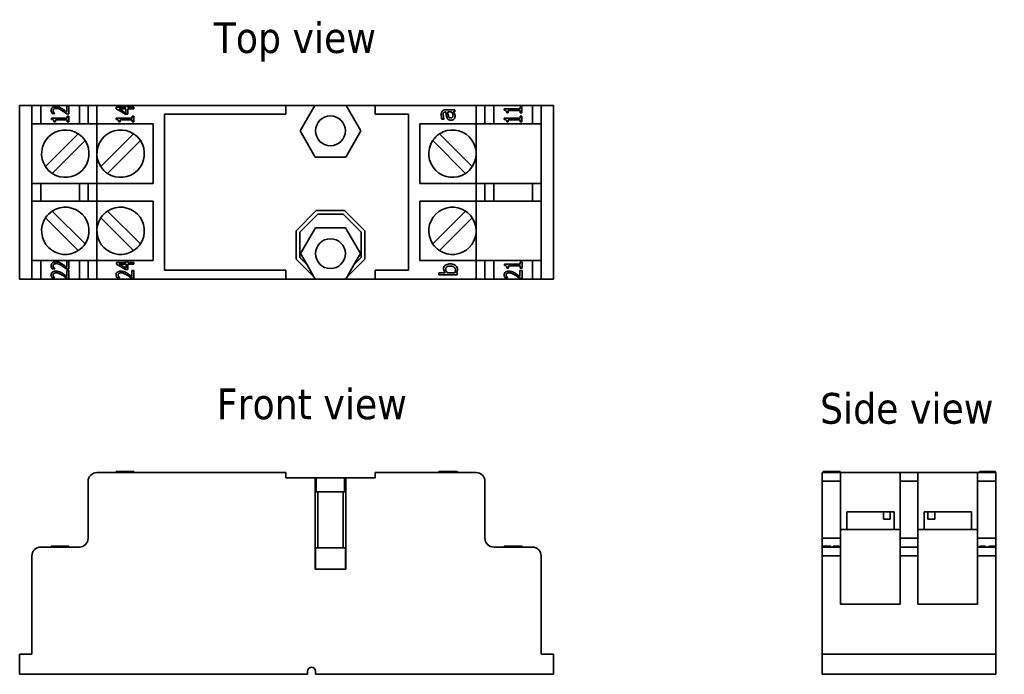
# Model space of a CAD drawing. Header units: millimetres. Extents: x 31 to 143, y 113 to 188.
import ezdxf

# ---------------------------------------------------------------- set-up
doc = ezdxf.new("R2010")
doc.units = ezdxf.units.MM
for name, color, linetype, lineweight in [('Symbol (ISO)', 7, 'Continuous', 25), ('Visible (ISO)', 7, 'Continuous', 35), ('Visible Narrow (ISO)', 7, 'Continuous', 35)]:
    doc.layers.add(name, color=color, linetype=linetype, lineweight=lineweight)
doc.styles.add('Label Text (ISO)', font='TAHOMA.TTF')

msp = doc.modelspace()

# ---------------------------------------------------------------- linework, layer by layer
at = {"layer": 'Visible (ISO)'}
for p, q in [((32.32, 177.79), (30.92, 177.79)), ((30.92, 157.99), (30.92, 177.79)), ((32.32, 177.79), (32.32, 175.69)), ((32.32, 177.79), (33.32, 177.79)), ((37.72, 177.79), (33.32, 177.79)), ((36.54, 177.7), (36.31, 177.7)), ((36.31, 177.7), (36.31, 177.02)), ((36.54, 176.84), (36.54, 177.7)), ((38.72, 177.79), (37.72, 177.79)), ((38.72, 177.79), (38.72, 175.69)), ((38.72, 177.79), (39.72, 177.79)), ((61.22, 177.79), (39.72, 177.79)), ((43.02, 177.57), (41.93, 177.57)), ((41.93, 177.57), (41.93, 177.4)), ((41.93, 177.4), (42.96, 176.78)), ((43.02, 176.92), (42.24, 177.39)), ((42.24, 177.39), (43.02, 177.39)), ((43.24, 177.74), (43.02, 177.74)), ((43.02, 177.74), (43.02, 177.57)), ((43.02, 177.39), (43.02, 176.92)), ((43.24, 177.57), (43.24, 177.74)), ((43.93, 177.57), (43.24, 177.57)), ((43.24, 176.78), (43.24, 177.39)), ((43.24, 177.39), (43.93, 177.39)), ((43.93, 177.39), (43.93, 177.57)), ((61.22, 176.79), (61.22, 177.79)), ((61.22, 177.79), (64.53, 177.79)), ((62.86, 174.89), (64.53, 177.79)), ((64.53, 177.79), (68.11, 177.79)), ((68.11, 177.79), (71.42, 177.79)), ((68.11, 177.79), (69.79, 174.89)), ((71.42, 177.79), (71.42, 176.79)), ((82.92, 177.79), (71.42, 177.79)), ((80.47, 177.29), (79.45, 177.29)), ((80.47, 177.04), (80.47, 177.29)), ((82.92, 177.79), (83.92, 177.79)), ((83.92, 175.69), (83.92, 177.79)), ((84.92, 177.79), (83.92, 177.79)), ((89.32, 177.79), (84.92, 177.79)), ((87.92, 177.38), (86.12, 177.38)), ((86.12, 177.38), (86.12, 177.24)), ((86.58, 177.2), (87.92, 177.2)), ((86.58, 176.95), (86.58, 177.2)), ((88.13, 177.63), (87.92, 177.63)), ((87.92, 177.63), (87.92, 177.38)), ((87.92, 177.2), (87.92, 176.95)), ((88.13, 176.95), (88.13, 177.63)), ((89.32, 177.79), (90.32, 177.79)), ((91.72, 177.79), (90.32, 177.79)), ((90.32, 175.69), (90.32, 177.79)), ((91.72, 157.99), (91.72, 177.79)), ((36.34, 176.33), (34.54, 176.33)), ((34.54, 176.33), (34.54, 176.19)), ((34.62, 176.87), (34.91, 176.87)), ((34.91, 176.87), (34.91, 176.88)), ((35, 175.9), (35, 176.15)), ((35, 176.15), (36.34, 176.15)), ((36.26, 176.84), (36.54, 176.84)), ((36.54, 176.58), (36.34, 176.58)), ((36.34, 176.58), (36.34, 176.33)), ((36.34, 176.15), (36.34, 175.9)), ((36.54, 175.9), (36.54, 176.58)), ((43.72, 176.33), (41.92, 176.33)), ((41.92, 176.33), (41.92, 176.19)), ((42.38, 175.9), (42.38, 176.15)), ((42.38, 176.15), (43.72, 176.15)), ((42.96, 176.78), (43.24, 176.78)), ((43.93, 176.58), (43.72, 176.58)), ((43.72, 176.58), (43.72, 176.33)), ((43.72, 176.15), (43.72, 175.9)), ((43.93, 175.9), (43.93, 176.58)), ((47.42, 158.99), (47.42, 176.79)), ((47.42, 176.79), (61.22, 176.79)), ((71.42, 176.79), (75.22, 176.79)), ((75.22, 176.79), (75.22, 158.99)), ((79, 176.21), (79.26, 176.21)), ((79.26, 176.21), (79.26, 176.23)), ((79.44, 177.04), (79.48, 177.04)), ((79.68, 177.04), (80.1, 177.04)), ((80.31, 177.04), (80.47, 177.04)), ((87.92, 176.33), (86.12, 176.33)), ((86.12, 176.33), (86.12, 176.19)), ((86.4, 176.95), (86.58, 176.95)), ((86.58, 175.9), (86.58, 176.15)), ((86.58, 176.15), (87.92, 176.15)), ((87.92, 176.95), (88.13, 176.95)), ((88.13, 176.58), (87.92, 176.58)), ((87.92, 176.58), (87.92, 176.33)), ((87.92, 176.15), (87.92, 175.9)), ((88.13, 175.9), (88.13, 176.58)), ((32.32, 168.89), (32.32, 175.69)), ((33.32, 175.69), (32.32, 175.69)), ((33.32, 175.69), (37.72, 175.69)), ((34.82, 175.9), (35, 175.9)), ((36.34, 175.9), (36.54, 175.9)), ((37.72, 175.69), (38.72, 175.69)), ((39.72, 175.69), (38.72, 175.69)), ((39.72, 175.69), (39.72, 172.29)), ((39.72, 175.69), (46.12, 175.69)), ((42.2, 175.9), (42.38, 175.9)), ((43.72, 175.9), (43.93, 175.9)), ((46.12, 175.69), (46.12, 168.89)), ((76.52, 168.89), (76.52, 175.69)), ((76.52, 175.69), (82.92, 175.69)), ((82.92, 172.29), (82.92, 175.69)), ((83.92, 175.69), (82.92, 175.69)), ((83.92, 175.69), (84.92, 175.69)), ((84.92, 175.69), (89.32, 175.69)), ((86.4, 175.9), (86.58, 175.9)), ((87.92, 175.9), (88.13, 175.9)), ((90.32, 175.69), (89.32, 175.69)), ((90.32, 175.69), (90.32, 168.89)), ((33.87, 170.81), (37.6, 174.55)), ((40.17, 170.81), (43.9, 174.55)), ((64.59, 171.89), (62.86, 174.89)), ((69.79, 174.89), (68.06, 171.89)), ((78.74, 174.55), (82.48, 170.81)), ((38.38, 173.77), (34.64, 170.03)), ((44.68, 173.77), (40.94, 170.03)), ((81.7, 170.03), (77.97, 173.77)), ((39.72, 172.29), (39.72, 168.89)), ((68.06, 171.89), (64.59, 171.89)), ((82.92, 168.89), (82.92, 172.29)), ((32.32, 168.89), (32.32, 166.89)), ((32.32, 168.89), (33.32, 168.89)), ((37.72, 168.89), (33.32, 168.89)), ((38.72, 168.89), (37.72, 168.89)), ((38.72, 168.89), (38.72, 166.89)), ((38.72, 168.89), (39.72, 168.89)), ((46.12, 168.89), (39.72, 168.89)), ((82.92, 168.89), (76.52, 168.89)), ((82.92, 168.89), (83.92, 168.89)), ((83.92, 166.89), (83.92, 168.89)), ((84.92, 168.89), (83.92, 168.89)), ((89.32, 168.89), (84.92, 168.89)), ((89.32, 168.89), (90.32, 168.89)), ((90.32, 166.89), (90.32, 168.89)), ((32.32, 160.09), (32.32, 166.89)), ((33.32, 166.89), (32.32, 166.89)), ((33.32, 166.89), (37.72, 166.89)), ((37.72, 166.89), (38.72, 166.89)), ((39.72, 166.89), (38.72, 166.89)), ((39.72, 166.89), (39.72, 163.49)), ((39.72, 166.89), (46.12, 166.89)), ((46.12, 166.89), (46.12, 160.09)), ((76.52, 160.09), (76.52, 166.89)), ((76.52, 166.89), (82.92, 166.89)), ((82.92, 163.49), (82.92, 166.89)), ((83.92, 166.89), (82.92, 166.89)), ((83.92, 166.89), (84.92, 166.89)), ((84.92, 166.89), (89.32, 166.89)), ((90.32, 166.89), (89.32, 166.89)), ((90.32, 166.89), (90.32, 160.09)), ((37.6, 161.23), (33.87, 164.97)), ((34.64, 165.75), (38.38, 162.01)), ((43.9, 161.23), (40.17, 164.97)), ((40.94, 165.75), (44.68, 162.01)), ((62.42, 163.5), (64.71, 165.79)), ((62.82, 163.34), (64.87, 165.39)), ((64.71, 165.79), (67.94, 165.79)), ((64.87, 165.39), (67.77, 165.39)), ((67.77, 165.39), (69.82, 163.34)), ((67.94, 165.79), (70.22, 163.5)), ((77.97, 162.01), (81.7, 165.75)), ((82.48, 164.97), (78.74, 161.23)), ((64.62, 163.84), (62.92, 160.89)), ((68.03, 163.84), (64.62, 163.84)), ((69.73, 160.89), (68.03, 163.84)), ((39.72, 163.49), (39.72, 160.09)), ((62.42, 160.27), (62.42, 163.5)), ((62.82, 160.44), (62.82, 163.34)), ((69.82, 163.34), (69.82, 160.44)), ((70.22, 163.5), (70.22, 160.27)), ((82.92, 160.09), (82.92, 163.49)), ((63.66, 159.6), (62.82, 160.44)), ((62.92, 160.89), (63.66, 159.6)), ((68.99, 159.6), (69.73, 160.89)), ((69.82, 160.44), (68.99, 159.6)), ((32.32, 160.09), (32.32, 157.99)), ((32.32, 160.09), (33.32, 160.09)), ((37.72, 160.09), (33.32, 160.09)), ((36.54, 160), (36.31, 160)), ((36.31, 160), (36.31, 159.32)), ((36.54, 159.14), (36.54, 160)), ((38.72, 160.09), (37.72, 160.09)), ((38.72, 160.09), (38.72, 157.99)), ((38.72, 160.09), (39.72, 160.09)), ((46.12, 160.09), (39.72, 160.09)), ((43.04, 159.87), (41.94, 159.87)), ((41.94, 159.87), (41.94, 159.7)), ((41.94, 159.7), (42.98, 159.08)), ((42.26, 159.69), (43.04, 159.69)), ((43.04, 159.22), (42.26, 159.69)), ((43.26, 160.04), (43.04, 160.04)), ((43.04, 160.04), (43.04, 159.87)), ((43.04, 159.69), (43.04, 159.22)), ((43.26, 159.87), (43.26, 160.04)), ((43.94, 159.87), (43.26, 159.87)), ((43.26, 159.08), (43.26, 159.69)), ((43.26, 159.69), (43.94, 159.69)), ((43.94, 159.69), (43.94, 159.87)), ((64.43, 158.26), (62.42, 160.27)), ((63.66, 159.6), (64.43, 158.26)), ((70.22, 160.27), (68.22, 158.26)), ((68.22, 158.26), (68.99, 159.6)), ((82.92, 160.09), (76.52, 160.09)), ((82.92, 160.09), (83.92, 160.09)), ((83.92, 157.99), (83.92, 160.09)), ((84.92, 160.09), (83.92, 160.09)), ((89.32, 160.09), (84.92, 160.09)), ((87.94, 159.68), (86.14, 159.68)), ((86.14, 159.68), (86.14, 159.54)), ((86.6, 159.25), (86.6, 159.5)), ((86.6, 159.5), (87.94, 159.5)), ((88.14, 159.93), (87.94, 159.93)), ((87.94, 159.93), (87.94, 159.68)), ((87.94, 159.5), (87.94, 159.25)), ((88.14, 159.25), (88.14, 159.93)), ((89.32, 160.09), (90.32, 160.09)), ((90.32, 157.99), (90.32, 160.09)), ((34.62, 159.17), (34.91, 159.17)), ((34.91, 159.17), (34.91, 159.18)), ((36.26, 159.14), (36.54, 159.14)), ((36.54, 158.95), (36.31, 158.95)), ((36.31, 158.95), (36.31, 158.27)), ((36.54, 158.09), (36.54, 158.95)), ((42.98, 159.08), (43.26, 159.08)), ((43.94, 158.95), (43.71, 158.95)), ((43.71, 158.95), (43.71, 158.27)), ((43.94, 158.09), (43.94, 158.95)), ((61.22, 158.99), (47.42, 158.99)), ((61.22, 157.99), (61.22, 158.99)), ((64.59, 157.99), (64.43, 158.26)), ((68.22, 158.26), (68.06, 157.99)), ((75.22, 158.99), (71.42, 158.99)), ((71.42, 158.99), (71.42, 157.99)), ((78.66, 158.71), (78.66, 158.46)), ((79.4, 158.71), (78.66, 158.71)), ((78.66, 158.46), (80.75, 158.46)), ((80.48, 158.71), (79.62, 158.71)), ((80.75, 158.7), (80.68, 158.71)), ((80.75, 158.46), (80.75, 158.7)), ((86.42, 159.25), (86.6, 159.25)), ((88.14, 158.95), (87.91, 158.95)), ((87.91, 158.95), (87.91, 158.27)), ((87.94, 159.25), (88.14, 159.25)), ((88.14, 158.09), (88.14, 158.95)), ((30.92, 157.99), (32.32, 157.99)), ((33.32, 157.99), (32.32, 157.99)), ((33.32, 157.99), (37.72, 157.99)), ((34.62, 158.12), (34.91, 158.12)), ((34.91, 158.12), (34.91, 158.13)), ((36.26, 158.09), (36.54, 158.09)), ((37.72, 157.99), (38.72, 157.99)), ((39.72, 157.99), (38.72, 157.99)), ((39.72, 157.99), (61.22, 157.99)), ((42.02, 158.12), (42.31, 158.12)), ((42.31, 158.12), (42.31, 158.13)), ((43.66, 158.09), (43.94, 158.09)), ((64.59, 157.99), (61.22, 157.99)), ((68.06, 157.99), (64.59, 157.99)), ((71.42, 157.99), (68.06, 157.99)), ((71.42, 157.99), (82.92, 157.99)), ((83.92, 157.99), (82.92, 157.99)), ((83.92, 157.99), (84.92, 157.99)), ((84.92, 157.99), (89.32, 157.99)), ((86.22, 158.12), (86.51, 158.12)), ((86.51, 158.12), (86.51, 158.13)), ((87.86, 158.09), (88.14, 158.09)), ((90.32, 157.99), (89.32, 157.99)), ((90.32, 157.99), (91.72, 157.99)), ((39.72, 135.94), (61.22, 135.94)), ((41.9, 135.94), (41.9, 136.04)), ((42.02, 136.04), (42.31, 136.04)), ((42.02, 135.94), (42.02, 136.04)), ((42.31, 135.94), (42.31, 136.04)), ((43.66, 135.94), (43.66, 136.04)), ((43.66, 136.04), (43.94, 136.04)), ((43.94, 135.94), (43.94, 136.04)), ((61.22, 135.34), (61.22, 135.94)), ((71.42, 135.94), (82.92, 135.94)), ((71.42, 135.94), (71.42, 135.34)), ((78.66, 135.94), (78.66, 136.04)), ((78.66, 136.04), (80.75, 136.04)), ((80.75, 135.94), (80.75, 136.04)), ((80.79, 135.94), (80.79, 136.04)), ((124.43, 135.94), (122.33, 135.94)), ((122.33, 134.94), (122.33, 135.94)), ((122.44, 135.94), (122.44, 136.04)), ((122.44, 136.04), (122.81, 136.04)), ((122.81, 135.94), (122.81, 136.04)), ((122.81, 136.04), (123.04, 136.04)), ((123.04, 135.94), (123.04, 136.04)), ((123.04, 136.04), (123.06, 136.04)), ((123.06, 135.94), (123.06, 136.04)), ((124.07, 136.04), (124.22, 136.04)), ((124.07, 135.94), (124.07, 136.04)), ((124.22, 135.94), (124.22, 136.04)), ((124.22, 136.04), (124.39, 136.04)), ((124.39, 135.94), (124.39, 136.04)), ((124.43, 135.94), (131.23, 135.94)), ((124.43, 135.94), (124.43, 134.94)), ((133.23, 135.94), (131.23, 135.94)), ((131.23, 134.94), (131.23, 135.94)), ((133.23, 135.94), (140.03, 135.94)), ((133.23, 135.94), (133.23, 134.94)), ((142.13, 135.94), (140.03, 135.94)), ((140.03, 134.94), (140.03, 135.94)), ((140.25, 136.04), (140.44, 136.04)), ((140.25, 135.94), (140.25, 136.04)), ((140.44, 135.94), (140.44, 136.04)), ((140.57, 135.94), (140.57, 136.04)), ((141.2, 135.94), (141.2, 136.04)), ((141.38, 136.04), (141.63, 136.04)), ((141.38, 135.94), (141.38, 136.04)), ((141.63, 136.04), (141.74, 136.04)), ((141.63, 135.94), (141.63, 136.04)), ((141.74, 136.04), (141.92, 136.04)), ((141.74, 135.94), (141.74, 136.04)), ((141.92, 136.04), (142.09, 136.04)), ((141.92, 135.94), (141.92, 136.04)), ((142.09, 135.94), (142.09, 136.04)), ((142.13, 135.94), (142.13, 134.94)), ((38.72, 128.44), (38.72, 134.94)), ((64.59, 135.34), (61.22, 135.34)), ((64.59, 124.94), (64.59, 135.34)), ((64.59, 135.34), (64.71, 135.34)), ((64.71, 135.34), (67.94, 135.34)), ((64.71, 135.34), (64.71, 133.74)), ((67.94, 135.34), (68.06, 135.34)), ((67.94, 135.34), (67.94, 133.74)), ((71.42, 135.34), (68.06, 135.34)), ((68.06, 135.34), (68.06, 124.94)), ((83.92, 134.94), (83.92, 128.44)), ((122.33, 134.94), (122.33, 128.44)), ((124.43, 128.44), (124.43, 134.94)), ((131.23, 134.94), (131.23, 128.44)), ((133.23, 128.44), (133.23, 134.94)), ((140.03, 134.94), (140.03, 128.44)), ((142.13, 128.44), (142.13, 134.94)), ((64.59, 133.74), (64.87, 133.74)), ((64.87, 133.74), (64.87, 127.34)), ((64.87, 133.74), (67.77, 133.74)), ((67.77, 133.74), (67.77, 127.34)), ((67.77, 133.74), (68.06, 133.74)), ((125.13, 131.44), (129.31, 131.44)), ((125.13, 129.44), (125.13, 131.44)), ((129.31, 131.44), (130.09, 131.44)), ((129.31, 130.64), (129.31, 131.44)), ((130.09, 131.44), (130.09, 130.64)), ((130.09, 131.44), (130.53, 131.44)), ((130.53, 129.44), (130.53, 131.44)), ((133.93, 131.44), (134.38, 131.44)), ((133.93, 129.44), (133.93, 131.44)), ((134.38, 131.44), (135.15, 131.44)), ((134.38, 130.64), (134.38, 131.44)), ((135.15, 131.44), (135.15, 130.64)), ((135.15, 131.44), (139.33, 131.44)), ((139.33, 129.44), (139.33, 131.44)), ((129.31, 130.64), (130.09, 130.64)), ((134.38, 130.64), (135.15, 130.64)), ((124.43, 129.44), (127.83, 129.44)), ((127.83, 129.44), (131.23, 129.44)), ((133.23, 129.44), (136.63, 129.44)), ((136.63, 129.44), (140.03, 129.44)), ((122.33, 128.44), (122.33, 127.44)), ((124.43, 127.44), (124.43, 128.44)), ((131.23, 128.44), (131.23, 127.44)), ((133.23, 127.44), (133.23, 128.44)), ((140.03, 128.44), (140.03, 127.44)), ((142.13, 127.44), (142.13, 128.44)), ((33.32, 127.44), (37.72, 127.44)), ((34.5, 127.44), (34.5, 127.54)), ((34.62, 127.54), (34.91, 127.54)), ((34.62, 127.44), (34.62, 127.54)), ((34.91, 127.44), (34.91, 127.54)), ((36.26, 127.54), (36.54, 127.54)), ((36.26, 127.44), (36.26, 127.54)), ((36.54, 127.44), (36.54, 127.54)), ((64.62, 127.34), (64.59, 127.34)), ((64.62, 127.34), (64.62, 124.94)), ((68.03, 127.34), (64.62, 127.34)), ((68.03, 127.34), (68.03, 124.94)), ((68.06, 127.34), (68.03, 127.34)), ((84.92, 127.44), (89.32, 127.44)), ((86.1, 127.44), (86.1, 127.54)), ((86.22, 127.54), (86.51, 127.54)), ((86.22, 127.44), (86.22, 127.54)), ((86.51, 127.44), (86.51, 127.54)), ((87.86, 127.54), (88.14, 127.54)), ((87.86, 127.44), (87.86, 127.54)), ((88.14, 127.44), (88.14, 127.54)), ((122.33, 126.44), (122.33, 127.44)), ((124.43, 127.44), (122.33, 127.44)), ((122.44, 127.54), (123.3, 127.54)), ((122.44, 127.44), (122.44, 127.54)), ((123.3, 127.44), (123.3, 127.54)), ((123.6, 127.44), (123.6, 127.54)), ((123.6, 127.54), (124.28, 127.54)), ((124.28, 127.44), (124.28, 127.54)), ((124.43, 127.44), (124.43, 126.44)), ((133.23, 127.44), (131.23, 127.44)), ((131.23, 126.44), (131.23, 127.44)), ((133.23, 127.44), (133.23, 126.44)), ((142.13, 127.44), (140.03, 127.44)), ((140.03, 126.44), (140.03, 127.44)), ((140.25, 127.54), (140.93, 127.54)), ((140.25, 127.44), (140.25, 127.54)), ((140.93, 127.44), (140.93, 127.54)), ((141.3, 127.54), (141.98, 127.54)), ((141.3, 127.44), (141.3, 127.54)), ((141.98, 127.44), (141.98, 127.54)), ((142.13, 127.44), (142.13, 126.44)), ((32.32, 115.24), (32.32, 126.44)), ((90.32, 126.44), (90.32, 115.24)), ((122.33, 126.44), (122.33, 115.24)), ((124.43, 120.94), (124.43, 126.44)), ((131.23, 126.44), (131.23, 120.94)), ((133.23, 120.94), (133.23, 126.44)), ((140.03, 126.44), (140.03, 120.94)), ((142.13, 115.24), (142.13, 126.44)), ((68.06, 124.94), (64.59, 124.94)), ((131.23, 120.94), (124.43, 120.94)), ((140.03, 120.94), (133.23, 120.94)), ((30.92, 115.24), (32.32, 115.24)), ((30.92, 112.94), (30.92, 115.24)), ((90.32, 115.24), (91.72, 115.24)), ((91.72, 115.24), (91.72, 112.94)), ((122.33, 115.24), (122.33, 112.94)), ((122.33, 115.24), (142.13, 115.24)), ((142.13, 112.94), (142.13, 115.24)), ((63.72, 112.94), (63.72, 113.29)), ((64.62, 113.29), (64.62, 112.94)), ((63.72, 112.94), (30.92, 112.94)), ((91.72, 112.94), (64.62, 112.94)), ((122.33, 112.94), (142.13, 112.94))]:
    msp.add_line(p, q, dxfattribs=at)
for centre in [(66.32, 174.89), (66.32, 160.89)]:
    msp.add_circle(centre, 1.7, dxfattribs=at)
for centre, radius, start, end in [((36.12, 172.29), 2.7, 56.7536, 213.2464), ((42.42, 172.29), 2.7, 56.7536, 213.2464), ((80.22, 172.29), 2.7, 326.7536, 123.2464), ((36.12, 172.29), 2.7, 33.2464, 56.7536), ((42.42, 172.29), 2.7, 33.2464, 56.7536), ((80.22, 172.29), 2.7, 123.2464, 146.7536), ((36.12, 172.29), 2.7, 236.7536, 33.2464), ((42.42, 172.29), 2.7, 236.7536, 33.2464), ((80.22, 172.29), 2.7, 146.7536, 303.2464), ((36.12, 172.29), 2.7, 213.2464, 236.7536), ((42.42, 172.29), 2.7, 213.2464, 236.7536), ((80.22, 172.29), 2.7, 303.2464, 326.7536), ((36.12, 163.49), 2.7, 326.7536, 123.2464), ((42.42, 163.49), 2.7, 326.7536, 123.2464), ((80.22, 163.49), 2.7, 56.7536, 213.2464), ((36.12, 163.49), 2.7, 146.7536, 303.2464), ((36.12, 163.49), 2.7, 123.2464, 146.7536), ((42.42, 163.49), 2.7, 146.7536, 303.2464), ((42.42, 163.49), 2.7, 123.2464, 146.7536), ((80.22, 163.49), 2.7, 236.7536, 33.2464), ((80.22, 163.49), 2.7, 33.2464, 56.7536), ((36.12, 163.49), 2.7, 303.2464, 326.7536), ((42.42, 163.49), 2.7, 303.2464, 326.7536), ((80.22, 163.49), 2.7, 213.2464, 236.7536), ((39.72, 134.94), 1, 90, 180), ((82.92, 134.94), 1, 0, 90), ((37.72, 128.44), 1, 270, 0), ((84.92, 128.44), 1, 180, 270), ((33.32, 126.44), 1, 90, 180), ((89.32, 126.44), 1, 0, 90), ((64.17, 113.29), 0.45, 0, 180)]:
    msp.add_arc(centre, radius, start, end, dxfattribs=at)
for points, knots in [([(35.05, 177.64), (34.99, 177.64), (34.93, 177.64), (34.83, 177.62), (34.78, 177.6), (34.68, 177.56), (34.64, 177.53), (34.57, 177.46), (34.55, 177.42), (34.51, 177.33), (34.5, 177.28), (34.5, 177.23)], [-0.07221636, -0.07221636, -0.07221636, -0.07221636, -0.05706806, -0.05706806, -0.04380892, -0.04380892, -0.02951745, -0.02951745, -0.01588191, -0.01588191, 0, 0, 0, 0]), ([(34.5, 177.23), (34.5, 177.16), (34.52, 177.09), (34.55, 177), (34.58, 176.93), (34.62, 176.87)], [-0.06552969, -0.06552969, -0.06552969, -0.06552969, -0.0207329, -0.0207329, 0, 0, 0, 0]), ([(34.73, 177.21), (34.73, 177.23), (34.74, 177.25), (34.74, 177.28), (34.75, 177.3), (34.77, 177.34), (34.79, 177.37), (34.82, 177.39)], [-0.01978694, -0.01978694, -0.01978694, -0.01978694, -0.01437696, -0.01437696, -0.00919111, -0.00919111, 0, 0, 0, 0]), ([(34.8, 177.02), (34.78, 177.05), (34.76, 177.08), (34.75, 177.13), (34.73, 177.17), (34.73, 177.21)], [-0.04230533, -0.04230533, -0.04230533, -0.04230533, -0.01383604, -0.01383604, 0, 0, 0, 0]), ([(34.82, 177.39), (34.85, 177.41), (34.88, 177.42), (34.94, 177.44), (34.99, 177.45), (35.07, 177.45)], [-0.0621102, -0.0621102, -0.0621102, -0.0621102, -0.02350623, -0.02350623, 0, 0, 0, 0]), ([(35.45, 177.57), (35.39, 177.6), (35.33, 177.61), (35.24, 177.63), (35.16, 177.64), (35.05, 177.64)], [-0.09466248, -0.09466248, -0.09466248, -0.09466248, -0.03328055, -0.03328055, 0, 0, 0, 0]), ([(35.07, 177.45), (35.17, 177.45), (35.28, 177.43), (35.5, 177.35), (35.66, 177.26), (35.78, 177.18)], [-0.0801823, -0.0801823, -0.0801823, -0.0801823, -0.04422181, -0.04422181, 0, 0, 0, 0]), ([(35.79, 177.39), (35.74, 177.42), (35.68, 177.46), (35.6, 177.5), (35.54, 177.54), (35.45, 177.57)], [-0.08690571, -0.08690571, -0.08690571, -0.08690571, -0.02714315, -0.02714315, 0, 0, 0, 0]), ([(36.31, 177.02), (36.24, 177.07), (36.15, 177.14), (36, 177.25), (35.93, 177.3), (35.79, 177.39)], [-0.09208976, -0.09208976, -0.09208976, -0.09208976, -0.04811319, -0.04811319, 0, 0, 0, 0]), ([(79.45, 177.29), (79.39, 177.29), (79.34, 177.28), (79.24, 177.26), (79.19, 177.25), (79.11, 177.2), (79.08, 177.16), (79.05, 177.12)], [-0.04496834, -0.04496834, -0.04496834, -0.04496834, -0.02875691, -0.02875691, -0.01489583, -0.01489583, 0, 0, 0, 0]), ([(86.12, 177.24), (86.15, 177.24), (86.19, 177.23), (86.24, 177.22), (86.27, 177.21), (86.32, 177.18), (86.34, 177.17), (86.36, 177.14), (86.37, 177.11), (86.39, 177.05), (86.4, 177), (86.4, 176.95)], [-0.03243156, -0.03243156, -0.03243156, -0.03243156, -0.02856008, -0.02856008, -0.02546337, -0.02546337, -0.02166068, -0.02166068, -0.01375727, -0.01375727, 0, 0, 0, 0]), ([(34.54, 176.19), (34.57, 176.19), (34.6, 176.18), (34.66, 176.17), (34.69, 176.16), (34.74, 176.13), (34.75, 176.12), (34.78, 176.09), (34.79, 176.06), (34.81, 176), (34.82, 175.95), (34.82, 175.9)], [-0.03243156, -0.03243156, -0.03243156, -0.03243156, -0.02856008, -0.02856008, -0.02546337, -0.02546337, -0.02166068, -0.02166068, -0.01375727, -0.01375727, 0, 0, 0, 0]), ([(34.91, 176.88), (34.89, 176.9), (34.87, 176.92), (34.84, 176.95), (34.82, 176.98), (34.8, 177.02)], [-0.04091339, -0.04091339, -0.04091339, -0.04091339, -0.01379415, -0.01379415, 0, 0, 0, 0]), ([(35.78, 177.18), (35.86, 177.13), (35.94, 177.07), (36.07, 176.98), (36.15, 176.92), (36.26, 176.84)], [-0.1163963, -0.1163963, -0.1163963, -0.1163963, -0.0422777, -0.0422777, 0, 0, 0, 0]), ([(41.92, 176.19), (41.95, 176.19), (41.99, 176.18), (42.04, 176.17), (42.07, 176.16), (42.12, 176.13), (42.14, 176.12), (42.16, 176.09), (42.17, 176.06), (42.19, 176), (42.2, 175.95), (42.2, 175.9)], [-0.03243156, -0.03243156, -0.03243156, -0.03243156, -0.02856008, -0.02856008, -0.02546337, -0.02546337, -0.02166068, -0.02166068, -0.01375727, -0.01375727, 0, 0, 0, 0]), ([(79.05, 177.12), (79.03, 177.1), (79.01, 177.07), (78.98, 177), (78.97, 176.97), (78.95, 176.89), (78.93, 176.81), (78.93, 176.67)], [-0.1110594, -0.1110594, -0.1110594, -0.1110594, -0.0769422, -0.0769422, -0.042263, -0.042263, 0, 0, 0, 0]), ([(78.93, 176.67), (78.93, 176.59), (78.94, 176.5), (78.96, 176.39), (78.98, 176.29), (79, 176.21)], [-0.09751552, -0.09751552, -0.09751552, -0.09751552, -0.02230022, -0.02230022, 0, 0, 0, 0]), ([(79.16, 176.67), (79.16, 176.73), (79.16, 176.8), (79.18, 176.88), (79.19, 176.91), (79.21, 176.93)], [-0.02487562, -0.02487562, -0.02487562, -0.02487562, -0.00950028, -0.00950028, 0, 0, 0, 0]), ([(79.26, 176.23), (79.23, 176.31), (79.2, 176.38), (79.17, 176.52), (79.16, 176.6), (79.16, 176.67)], [-0.05200458, -0.05200458, -0.05200458, -0.05200458, -0.02165694, -0.02165694, 0, 0, 0, 0]), ([(79.21, 176.93), (79.22, 176.95), (79.23, 176.97), (79.26, 176.99), (79.28, 177.01), (79.35, 177.03), (79.39, 177.04), (79.44, 177.04)], [-0.03457598, -0.03457598, -0.03457598, -0.03457598, -0.02265282, -0.02265282, -0.01345063, -0.01345063, 0, 0, 0, 0]), ([(79.48, 177.04), (79.49, 176.91), (79.5, 176.79), (79.52, 176.62), (79.54, 176.49), (79.6, 176.37)], [-0.1473468, -0.1473468, -0.1473468, -0.1473468, -0.0410557, -0.0410557, 0, 0, 0, 0]), ([(79.6, 176.37), (79.62, 176.31), (79.66, 176.26), (79.72, 176.19), (79.76, 176.16), (79.9, 176.1), (79.97, 176.09), (80.04, 176.09)], [-0.0806114, -0.0806114, -0.0806114, -0.0806114, -0.04219621, -0.04219621, -0.02121183, -0.02121183, 0, 0, 0, 0]), ([(79.75, 176.59), (79.72, 176.67), (79.71, 176.75), (79.7, 176.88), (79.69, 176.96), (79.68, 177.04)], [-0.04021323, -0.04021323, -0.04021323, -0.04021323, -0.02173141, -0.02173141, 0, 0, 0, 0]), ([(80.02, 176.35), (80, 176.35), (79.97, 176.36), (79.93, 176.37), (79.91, 176.37), (79.87, 176.39), (79.85, 176.41), (79.79, 176.48), (79.76, 176.53), (79.75, 176.59)], [-0.05839246, -0.05839246, -0.05839246, -0.05839246, -0.0431856, -0.0431856, -0.02949083, -0.02949083, -0.01639509, -0.01639509, 0, 0, 0, 0]), ([(80.28, 176.64), (80.28, 176.61), (80.28, 176.58), (80.27, 176.53), (80.26, 176.5), (80.23, 176.45), (80.22, 176.43), (80.18, 176.4), (80.16, 176.38), (80.1, 176.36), (80.06, 176.35), (80.02, 176.35)], [-0.03538782, -0.03538782, -0.03538782, -0.03538782, -0.0302901, -0.0302901, -0.02587823, -0.02587823, -0.02006293, -0.02006293, -0.01178715, -0.01178715, 0, 0, 0, 0]), ([(80.04, 176.09), (80.07, 176.09), (80.11, 176.1), (80.18, 176.11), (80.21, 176.12), (80.3, 176.16), (80.34, 176.19), (80.38, 176.23)], [-0.03770592, -0.03770592, -0.03770592, -0.03770592, -0.02698703, -0.02698703, -0.0163199, -0.0163199, 0, 0, 0, 0]), ([(80.1, 177.04), (80.17, 176.96), (80.22, 176.88), (80.27, 176.76), (80.28, 176.7), (80.28, 176.64)], [-0.03913312, -0.03913312, -0.03913312, -0.03913312, -0.01869328, -0.01869328, 0, 0, 0, 0]), ([(80.44, 176.85), (80.42, 176.89), (80.4, 176.92), (80.35, 176.98), (80.33, 177.01), (80.31, 177.04)], [-0.02228165, -0.02228165, -0.02228165, -0.02228165, -0.01040564, -0.01040564, 0, 0, 0, 0]), ([(80.38, 176.23), (80.42, 176.27), (80.46, 176.32), (80.49, 176.41), (80.51, 176.47), (80.51, 176.55)], [-0.0574024, -0.0574024, -0.0574024, -0.0574024, -0.02351873, -0.02351873, 0, 0, 0, 0]), ([(80.51, 176.55), (80.51, 176.61), (80.51, 176.68), (80.49, 176.74), (80.47, 176.79), (80.44, 176.85)], [-0.0736834, -0.0736834, -0.0736834, -0.0736834, -0.02186047, -0.02186047, 0, 0, 0, 0]), ([(86.12, 176.19), (86.15, 176.19), (86.19, 176.18), (86.24, 176.17), (86.27, 176.16), (86.32, 176.13), (86.34, 176.12), (86.36, 176.09), (86.37, 176.06), (86.39, 176), (86.4, 175.95), (86.4, 175.9)], [-0.03243156, -0.03243156, -0.03243156, -0.03243156, -0.02856008, -0.02856008, -0.02546337, -0.02546337, -0.02166068, -0.02166068, -0.01375727, -0.01375727, 0, 0, 0, 0]), ([(35.05, 159.94), (34.99, 159.94), (34.93, 159.94), (34.83, 159.92), (34.78, 159.9), (34.68, 159.86), (34.64, 159.83), (34.57, 159.76), (34.55, 159.72), (34.51, 159.63), (34.5, 159.58), (34.5, 159.53)], [-0.07221636, -0.07221636, -0.07221636, -0.07221636, -0.05706806, -0.05706806, -0.04380892, -0.04380892, -0.02951745, -0.02951745, -0.01588191, -0.01588191, 0, 0, 0, 0]), ([(34.5, 159.53), (34.5, 159.46), (34.52, 159.39), (34.55, 159.3), (34.58, 159.23), (34.62, 159.17)], [-0.06552969, -0.06552969, -0.06552969, -0.06552969, -0.0207329, -0.0207329, 0, 0, 0, 0]), ([(34.73, 159.51), (34.73, 159.53), (34.74, 159.55), (34.74, 159.58), (34.75, 159.6), (34.77, 159.64), (34.79, 159.67), (34.82, 159.69)], [-0.01978694, -0.01978694, -0.01978694, -0.01978694, -0.01437696, -0.01437696, -0.00919111, -0.00919111, 0, 0, 0, 0]), ([(34.8, 159.32), (34.78, 159.35), (34.76, 159.38), (34.75, 159.43), (34.73, 159.47), (34.73, 159.51)], [-0.04230533, -0.04230533, -0.04230533, -0.04230533, -0.01383604, -0.01383604, 0, 0, 0, 0]), ([(34.91, 159.18), (34.89, 159.2), (34.87, 159.22), (34.84, 159.25), (34.82, 159.28), (34.8, 159.32)], [-0.04091339, -0.04091339, -0.04091339, -0.04091339, -0.01379415, -0.01379415, 0, 0, 0, 0]), ([(34.82, 159.69), (34.85, 159.71), (34.88, 159.72), (34.94, 159.74), (34.99, 159.75), (35.07, 159.75)], [-0.0621102, -0.0621102, -0.0621102, -0.0621102, -0.02350623, -0.02350623, 0, 0, 0, 0]), ([(35.45, 159.87), (35.39, 159.9), (35.33, 159.91), (35.24, 159.93), (35.16, 159.94), (35.05, 159.94)], [-0.09466248, -0.09466248, -0.09466248, -0.09466248, -0.03328055, -0.03328055, 0, 0, 0, 0]), ([(35.07, 159.75), (35.17, 159.75), (35.28, 159.73), (35.5, 159.65), (35.66, 159.56), (35.78, 159.48)], [-0.0801823, -0.0801823, -0.0801823, -0.0801823, -0.04422181, -0.04422181, 0, 0, 0, 0]), ([(35.79, 159.69), (35.74, 159.72), (35.68, 159.76), (35.6, 159.8), (35.54, 159.84), (35.45, 159.87)], [-0.08690571, -0.08690571, -0.08690571, -0.08690571, -0.02714315, -0.02714315, 0, 0, 0, 0]), ([(35.78, 159.48), (35.86, 159.43), (35.94, 159.37), (36.07, 159.28), (36.15, 159.22), (36.26, 159.14)], [-0.1163963, -0.1163963, -0.1163963, -0.1163963, -0.0422777, -0.0422777, 0, 0, 0, 0]), ([(36.31, 159.32), (36.24, 159.37), (36.15, 159.44), (36, 159.55), (35.93, 159.6), (35.79, 159.69)], [-0.09208976, -0.09208976, -0.09208976, -0.09208976, -0.04811319, -0.04811319, 0, 0, 0, 0]), ([(79.97, 159.72), (79.89, 159.72), (79.8, 159.71), (79.64, 159.68), (79.57, 159.66), (79.43, 159.59), (79.37, 159.55), (79.3, 159.47), (79.26, 159.42), (79.22, 159.31), (79.2, 159.24), (79.2, 159.17)], [-0.08594786, -0.08594786, -0.08594786, -0.08594786, -0.06882224, -0.06882224, -0.05417751, -0.05417751, -0.03775969, -0.03775969, -0.0201742, -0.0201742, 0, 0, 0, 0]), ([(79.44, 159.11), (79.44, 159.14), (79.45, 159.17), (79.46, 159.22), (79.47, 159.24), (79.49, 159.3), (79.51, 159.32), (79.56, 159.36), (79.6, 159.39), (79.76, 159.45), (79.88, 159.46), (79.99, 159.46)], [-0.1531876, -0.1531876, -0.1531876, -0.1531876, -0.1235295, -0.1235295, -0.0965863, -0.0965863, -0.0591571, -0.0591571, -0.0347889, -0.0347889, 0, 0, 0, 0]), ([(80.79, 159.09), (80.79, 159.13), (80.79, 159.17), (80.77, 159.24), (80.76, 159.28), (80.72, 159.38), (80.67, 159.44), (80.57, 159.54), (80.49, 159.61), (80.25, 159.7), (80.11, 159.72), (79.97, 159.72)], [-0.1554707, -0.1554707, -0.1554707, -0.1554707, -0.1359396, -0.1359396, -0.117122, -0.117122, -0.0781772, -0.0781772, -0.0406713, -0.0406713, 0, 0, 0, 0]), ([(79.99, 159.46), (80.12, 159.46), (80.24, 159.44), (80.37, 159.39), (80.41, 159.36), (80.49, 159.29), (80.52, 159.25), (80.55, 159.15), (80.56, 159.1), (80.56, 159.04)], [-0.09865823, -0.09865823, -0.09865823, -0.09865823, -0.04941918, -0.04941918, -0.03037144, -0.03037144, -0.01649493, -0.01649493, 0, 0, 0, 0]), ([(86.14, 159.54), (86.17, 159.54), (86.2, 159.53), (86.26, 159.52), (86.29, 159.51), (86.34, 159.48), (86.35, 159.47), (86.38, 159.44), (86.39, 159.41), (86.41, 159.35), (86.42, 159.3), (86.42, 159.25)], [-0.03243156, -0.03243156, -0.03243156, -0.03243156, -0.02856008, -0.02856008, -0.02546337, -0.02546337, -0.02166068, -0.02166068, -0.01375727, -0.01375727, 0, 0, 0, 0]), ([(35.05, 158.89), (34.99, 158.89), (34.93, 158.89), (34.83, 158.87), (34.78, 158.85), (34.68, 158.81), (34.64, 158.78), (34.57, 158.71), (34.55, 158.67), (34.51, 158.58), (34.5, 158.53), (34.5, 158.48)], [-0.07221636, -0.07221636, -0.07221636, -0.07221636, -0.05706806, -0.05706806, -0.04380892, -0.04380892, -0.02951745, -0.02951745, -0.01588191, -0.01588191, 0, 0, 0, 0]), ([(34.5, 158.48), (34.5, 158.41), (34.52, 158.34), (34.55, 158.25), (34.58, 158.18), (34.62, 158.12)], [-0.06552969, -0.06552969, -0.06552969, -0.06552969, -0.0207329, -0.0207329, 0, 0, 0, 0]), ([(34.73, 158.46), (34.73, 158.48), (34.74, 158.5), (34.74, 158.53), (34.75, 158.55), (34.77, 158.59), (34.79, 158.62), (34.82, 158.63)], [-0.01978694, -0.01978694, -0.01978694, -0.01978694, -0.01437696, -0.01437696, -0.00919111, -0.00919111, 0, 0, 0, 0]), ([(34.8, 158.27), (34.78, 158.3), (34.76, 158.33), (34.75, 158.38), (34.73, 158.42), (34.73, 158.46)], [-0.04230533, -0.04230533, -0.04230533, -0.04230533, -0.01383604, -0.01383604, 0, 0, 0, 0]), ([(34.91, 158.13), (34.89, 158.15), (34.87, 158.17), (34.84, 158.2), (34.82, 158.23), (34.8, 158.27)], [-0.04091339, -0.04091339, -0.04091339, -0.04091339, -0.01379415, -0.01379415, 0, 0, 0, 0]), ([(34.82, 158.63), (34.85, 158.66), (34.88, 158.67), (34.94, 158.69), (34.99, 158.7), (35.07, 158.7)], [-0.0621102, -0.0621102, -0.0621102, -0.0621102, -0.02350623, -0.02350623, 0, 0, 0, 0]), ([(35.45, 158.82), (35.39, 158.85), (35.33, 158.86), (35.24, 158.88), (35.16, 158.89), (35.05, 158.89)], [-0.09466248, -0.09466248, -0.09466248, -0.09466248, -0.03328055, -0.03328055, 0, 0, 0, 0]), ([(35.07, 158.7), (35.17, 158.7), (35.28, 158.68), (35.5, 158.6), (35.66, 158.51), (35.78, 158.43)], [-0.0801823, -0.0801823, -0.0801823, -0.0801823, -0.04422181, -0.04422181, 0, 0, 0, 0]), ([(35.79, 158.63), (35.74, 158.67), (35.68, 158.71), (35.6, 158.75), (35.54, 158.79), (35.45, 158.82)], [-0.08690571, -0.08690571, -0.08690571, -0.08690571, -0.02714315, -0.02714315, 0, 0, 0, 0]), ([(35.78, 158.43), (35.86, 158.38), (35.94, 158.32), (36.07, 158.23), (36.15, 158.17), (36.26, 158.09)], [-0.1163963, -0.1163963, -0.1163963, -0.1163963, -0.0422777, -0.0422777, 0, 0, 0, 0]), ([(36.31, 158.27), (36.24, 158.32), (36.15, 158.39), (36, 158.5), (35.93, 158.55), (35.79, 158.63)], [-0.09208976, -0.09208976, -0.09208976, -0.09208976, -0.04811319, -0.04811319, 0, 0, 0, 0]), ([(42.45, 158.89), (42.39, 158.89), (42.33, 158.89), (42.23, 158.87), (42.18, 158.85), (42.08, 158.81), (42.04, 158.78), (41.97, 158.71), (41.95, 158.67), (41.91, 158.58), (41.9, 158.53), (41.9, 158.48)], [-0.07221636, -0.07221636, -0.07221636, -0.07221636, -0.05706806, -0.05706806, -0.04380892, -0.04380892, -0.02951745, -0.02951745, -0.01588191, -0.01588191, 0, 0, 0, 0]), ([(41.9, 158.48), (41.9, 158.41), (41.92, 158.34), (41.95, 158.25), (41.98, 158.18), (42.02, 158.12)], [-0.06552969, -0.06552969, -0.06552969, -0.06552969, -0.0207329, -0.0207329, 0, 0, 0, 0]), ([(42.13, 158.46), (42.13, 158.48), (42.14, 158.5), (42.14, 158.53), (42.15, 158.55), (42.17, 158.59), (42.19, 158.62), (42.22, 158.63)], [-0.01978694, -0.01978694, -0.01978694, -0.01978694, -0.01437696, -0.01437696, -0.00919111, -0.00919111, 0, 0, 0, 0]), ([(42.2, 158.27), (42.18, 158.3), (42.16, 158.33), (42.15, 158.38), (42.13, 158.42), (42.13, 158.46)], [-0.04230533, -0.04230533, -0.04230533, -0.04230533, -0.01383604, -0.01383604, 0, 0, 0, 0]), ([(42.31, 158.13), (42.29, 158.15), (42.27, 158.17), (42.24, 158.2), (42.22, 158.23), (42.2, 158.27)], [-0.04091339, -0.04091339, -0.04091339, -0.04091339, -0.01379415, -0.01379415, 0, 0, 0, 0]), ([(42.22, 158.63), (42.25, 158.66), (42.28, 158.67), (42.34, 158.69), (42.39, 158.7), (42.47, 158.7)], [-0.0621102, -0.0621102, -0.0621102, -0.0621102, -0.02350623, -0.02350623, 0, 0, 0, 0]), ([(42.85, 158.82), (42.79, 158.85), (42.73, 158.86), (42.64, 158.88), (42.56, 158.89), (42.45, 158.89)], [-0.09466248, -0.09466248, -0.09466248, -0.09466248, -0.03328055, -0.03328055, 0, 0, 0, 0]), ([(42.47, 158.7), (42.57, 158.7), (42.68, 158.68), (42.9, 158.6), (43.06, 158.51), (43.18, 158.43)], [-0.0801823, -0.0801823, -0.0801823, -0.0801823, -0.04422181, -0.04422181, 0, 0, 0, 0]), ([(43.19, 158.63), (43.14, 158.67), (43.08, 158.71), (43, 158.75), (42.94, 158.79), (42.85, 158.82)], [-0.08690571, -0.08690571, -0.08690571, -0.08690571, -0.02714315, -0.02714315, 0, 0, 0, 0]), ([(43.18, 158.43), (43.26, 158.38), (43.34, 158.32), (43.47, 158.23), (43.55, 158.17), (43.66, 158.09)], [-0.1163963, -0.1163963, -0.1163963, -0.1163963, -0.0422777, -0.0422777, 0, 0, 0, 0]), ([(43.71, 158.27), (43.64, 158.32), (43.55, 158.39), (43.4, 158.5), (43.33, 158.55), (43.19, 158.63)], [-0.09208976, -0.09208976, -0.09208976, -0.09208976, -0.04811319, -0.04811319, 0, 0, 0, 0]), ([(79.2, 159.17), (79.2, 159.13), (79.21, 159.08), (79.23, 159), (79.24, 158.96), (79.27, 158.9), (79.32, 158.81), (79.4, 158.71)], [-0.1633959, -0.1633959, -0.1633959, -0.1633959, -0.0995814, -0.0995814, -0.0395049, -0.0395049, 0, 0, 0, 0]), ([(79.62, 158.71), (79.54, 158.8), (79.5, 158.89), (79.46, 159), (79.44, 159.05), (79.44, 159.11)], [-0.03366172, -0.03366172, -0.03366172, -0.03366172, -0.01746651, -0.01746651, 0, 0, 0, 0]), ([(80.56, 159.04), (80.56, 158.97), (80.55, 158.92), (80.53, 158.83), (80.5, 158.77), (80.48, 158.71)], [-0.02776235, -0.02776235, -0.02776235, -0.02776235, -0.01761158, -0.01761158, 0, 0, 0, 0]), ([(80.68, 158.71), (80.71, 158.77), (80.74, 158.83), (80.77, 158.91), (80.79, 158.98), (80.79, 159.09)], [-0.1155603, -0.1155603, -0.1155603, -0.1155603, -0.0351959, -0.0351959, 0, 0, 0, 0]), ([(86.65, 158.89), (86.59, 158.89), (86.53, 158.89), (86.43, 158.87), (86.38, 158.85), (86.28, 158.81), (86.24, 158.78), (86.17, 158.71), (86.15, 158.67), (86.11, 158.58), (86.1, 158.53), (86.1, 158.48)], [-0.07221636, -0.07221636, -0.07221636, -0.07221636, -0.05706806, -0.05706806, -0.04380892, -0.04380892, -0.02951745, -0.02951745, -0.01588191, -0.01588191, 0, 0, 0, 0]), ([(86.1, 158.48), (86.1, 158.41), (86.12, 158.34), (86.15, 158.25), (86.18, 158.18), (86.22, 158.12)], [-0.06552969, -0.06552969, -0.06552969, -0.06552969, -0.0207329, -0.0207329, 0, 0, 0, 0]), ([(86.33, 158.46), (86.33, 158.48), (86.34, 158.5), (86.34, 158.53), (86.35, 158.55), (86.37, 158.59), (86.39, 158.62), (86.42, 158.63)], [-0.01978694, -0.01978694, -0.01978694, -0.01978694, -0.01437696, -0.01437696, -0.00919111, -0.00919111, 0, 0, 0, 0]), ([(86.4, 158.27), (86.38, 158.3), (86.36, 158.33), (86.35, 158.38), (86.33, 158.42), (86.33, 158.46)], [-0.04230533, -0.04230533, -0.04230533, -0.04230533, -0.01383604, -0.01383604, 0, 0, 0, 0]), ([(86.51, 158.13), (86.49, 158.15), (86.47, 158.17), (86.44, 158.2), (86.42, 158.23), (86.4, 158.27)], [-0.04091339, -0.04091339, -0.04091339, -0.04091339, -0.01379415, -0.01379415, 0, 0, 0, 0]), ([(86.42, 158.63), (86.45, 158.66), (86.48, 158.67), (86.54, 158.69), (86.59, 158.7), (86.67, 158.7)], [-0.0621102, -0.0621102, -0.0621102, -0.0621102, -0.02350623, -0.02350623, 0, 0, 0, 0]), ([(87.05, 158.82), (86.99, 158.85), (86.93, 158.86), (86.84, 158.88), (86.76, 158.89), (86.65, 158.89)], [-0.09466248, -0.09466248, -0.09466248, -0.09466248, -0.03328055, -0.03328055, 0, 0, 0, 0]), ([(86.67, 158.7), (86.77, 158.7), (86.88, 158.68), (87.1, 158.6), (87.26, 158.51), (87.38, 158.43)], [-0.0801823, -0.0801823, -0.0801823, -0.0801823, -0.04422181, -0.04422181, 0, 0, 0, 0]), ([(87.39, 158.63), (87.34, 158.67), (87.28, 158.71), (87.2, 158.75), (87.14, 158.79), (87.05, 158.82)], [-0.08690571, -0.08690571, -0.08690571, -0.08690571, -0.02714315, -0.02714315, 0, 0, 0, 0]), ([(87.38, 158.43), (87.46, 158.38), (87.54, 158.32), (87.67, 158.23), (87.75, 158.17), (87.86, 158.09)], [-0.1163963, -0.1163963, -0.1163963, -0.1163963, -0.0422777, -0.0422777, 0, 0, 0, 0]), ([(87.91, 158.27), (87.84, 158.32), (87.75, 158.39), (87.6, 158.5), (87.53, 158.55), (87.39, 158.63)], [-0.09208976, -0.09208976, -0.09208976, -0.09208976, -0.04811319, -0.04811319, 0, 0, 0, 0]), ([(41.9, 136.04), (41.9, 136.04), (41.92, 136.04), (41.95, 136.04), (41.98, 136.04), (42.02, 136.04)], [-0.06552969, -0.06552969, -0.06552969, -0.06552969, -0.0207329, -0.0207329, 0, 0, 0, 0]), ([(42.31, 136.04), (42.31, 136.04), (42.32, 136.04), (42.34, 136.04), (42.39, 136.04), (42.47, 136.04)], [-0.02750188, -0.02750188, -0.02750188, -0.02750188, -0.02350623, -0.02350623, 0, 0, 0, 0]), ([(42.47, 136.04), (42.57, 136.04), (42.68, 136.04), (42.9, 136.04), (43.06, 136.04), (43.18, 136.04)], [-0.0801823, -0.0801823, -0.0801823, -0.0801823, -0.04422181, -0.04422181, 0, 0, 0, 0]), ([(43.18, 136.04), (43.26, 136.04), (43.34, 136.04), (43.47, 136.04), (43.55, 136.04), (43.66, 136.04)], [-0.1163963, -0.1163963, -0.1163963, -0.1163963, -0.0422777, -0.0422777, 0, 0, 0, 0]), ([(80.75, 136.04), (80.75, 136.04), (80.76, 136.04), (80.77, 136.04), (80.79, 136.04), (80.79, 136.04)], [-0.04997863, -0.04997863, -0.04997863, -0.04997863, -0.03519592, -0.03519592, 0, 0, 0, 0]), ([(123.06, 136.04), (123.11, 136.04), (123.17, 136.04), (123.26, 136.04), (123.32, 136.04), (123.44, 136.04)], [-0.1155603, -0.1155603, -0.1155603, -0.1155603, -0.0351959, -0.0351959, 0, 0, 0, 0]), ([(123.44, 136.04), (123.48, 136.04), (123.52, 136.04), (123.59, 136.04), (123.62, 136.04), (123.73, 136.04), (123.79, 136.04), (123.89, 136.04), (123.95, 136.04), (124.05, 136.04), (124.07, 136.04), (124.07, 136.04)], [-0.1554707, -0.1554707, -0.1554707, -0.1554707, -0.1359396, -0.1359396, -0.117122, -0.117122, -0.0781772, -0.0781772, -0.0406713, -0.0406713, 0, 0, 0, 0]), ([(140.44, 136.04), (140.44, 136.04), (140.44, 136.04), (140.46, 136.04), (140.47, 136.04), (140.5, 136.04), (140.53, 136.04), (140.57, 136.04)], [-0.03770592, -0.03770592, -0.03770592, -0.03770592, -0.02698703, -0.02698703, -0.0163199, -0.0163199, 0, 0, 0, 0]), ([(140.57, 136.04), (140.61, 136.04), (140.66, 136.04), (140.76, 136.04), (140.82, 136.04), (140.89, 136.04)], [-0.0574024, -0.0574024, -0.0574024, -0.0574024, -0.02351873, -0.02351873, 0, 0, 0, 0]), ([(140.89, 136.04), (140.96, 136.04), (141.02, 136.04), (141.09, 136.04), (141.13, 136.04), (141.2, 136.04)], [-0.0736834, -0.0736834, -0.0736834, -0.0736834, -0.02186047, -0.02186047, 0, 0, 0, 0]), ([(141.2, 136.04), (141.23, 136.04), (141.27, 136.04), (141.33, 136.04), (141.35, 136.04), (141.38, 136.04)], [-0.02228165, -0.02228165, -0.02228165, -0.02228165, -0.01040564, -0.01040564, 0, 0, 0, 0]), ([(34.5, 127.54), (34.5, 127.54), (34.52, 127.54), (34.55, 127.54), (34.58, 127.54), (34.62, 127.54)], [-0.06552969, -0.06552969, -0.06552969, -0.06552969, -0.0207329, -0.0207329, 0, 0, 0, 0]), ([(34.91, 127.54), (34.91, 127.54), (34.92, 127.54), (34.94, 127.54), (34.99, 127.54), (35.07, 127.54)], [-0.02750188, -0.02750188, -0.02750188, -0.02750188, -0.02350623, -0.02350623, 0, 0, 0, 0]), ([(35.07, 127.54), (35.17, 127.54), (35.28, 127.54), (35.5, 127.54), (35.66, 127.54), (35.78, 127.54)], [-0.0801823, -0.0801823, -0.0801823, -0.0801823, -0.04422181, -0.04422181, 0, 0, 0, 0]), ([(35.78, 127.54), (35.86, 127.54), (35.94, 127.54), (36.07, 127.54), (36.15, 127.54), (36.26, 127.54)], [-0.1163963, -0.1163963, -0.1163963, -0.1163963, -0.0422777, -0.0422777, 0, 0, 0, 0]), ([(86.1, 127.54), (86.1, 127.54), (86.12, 127.54), (86.15, 127.54), (86.18, 127.54), (86.22, 127.54)], [-0.06552969, -0.06552969, -0.06552969, -0.06552969, -0.0207329, -0.0207329, 0, 0, 0, 0]), ([(86.51, 127.54), (86.51, 127.54), (86.52, 127.54), (86.54, 127.54), (86.59, 127.54), (86.67, 127.54)], [-0.02750188, -0.02750188, -0.02750188, -0.02750188, -0.02350623, -0.02350623, 0, 0, 0, 0]), ([(86.67, 127.54), (86.77, 127.54), (86.88, 127.54), (87.1, 127.54), (87.26, 127.54), (87.38, 127.54)], [-0.0801823, -0.0801823, -0.0801823, -0.0801823, -0.04422181, -0.04422181, 0, 0, 0, 0]), ([(87.38, 127.54), (87.46, 127.54), (87.54, 127.54), (87.67, 127.54), (87.75, 127.54), (87.86, 127.54)], [-0.1163963, -0.1163963, -0.1163963, -0.1163963, -0.0422777, -0.0422777, 0, 0, 0, 0])]:
    msp.add_open_spline(points, degree=3, knots=knots, dxfattribs=at)
at = {"layer": 'Visible Narrow (ISO)'}
for p, q in [((33.32, 175.69), (33.32, 177.79)), ((37.72, 177.79), (37.72, 175.69)), ((39.72, 175.69), (39.72, 177.79)), ((82.92, 177.79), (82.92, 175.69)), ((84.92, 175.69), (84.92, 177.79)), ((89.32, 177.79), (89.32, 175.69)), ((33.32, 166.89), (33.32, 168.89)), ((37.72, 168.89), (37.72, 166.89)), ((39.72, 166.89), (39.72, 168.89)), ((82.92, 168.89), (82.92, 166.89)), ((84.92, 166.89), (84.92, 168.89)), ((89.32, 168.89), (89.32, 166.89)), ((33.32, 157.99), (33.32, 160.09)), ((37.72, 160.09), (37.72, 157.99)), ((39.72, 157.99), (39.72, 160.09)), ((82.92, 160.09), (82.92, 157.99)), ((84.92, 157.99), (84.92, 160.09)), ((89.32, 160.09), (89.32, 157.99)), ((42.47, 135.94), (42.47, 136.04)), ((43.18, 135.94), (43.18, 136.04)), ((123.44, 135.94), (123.44, 136.04)), ((140.89, 135.94), (140.89, 136.04)), ((122.33, 134.94), (124.43, 134.94)), ((131.23, 134.94), (133.23, 134.94)), ((140.03, 134.94), (142.13, 134.94)), ((124.43, 128.44), (122.33, 128.44)), ((133.23, 128.44), (131.23, 128.44)), ((142.13, 128.44), (140.03, 128.44)), ((35.07, 127.44), (35.07, 127.54)), ((35.78, 127.44), (35.78, 127.54)), ((86.67, 127.44), (86.67, 127.54)), ((87.38, 127.44), (87.38, 127.54)), ((122.33, 126.44), (124.43, 126.44)), ((131.23, 126.44), (133.23, 126.44)), ((140.03, 126.44), (142.13, 126.44))]:
    msp.add_line(p, q, dxfattribs=at)

# ---------------------------------------------------------------- texts
at = {"layer": 'Symbol (ISO)', "char_height": 3.5, "attachment_point": 7, "style": 'Label Text (ISO)'}
for s, insert in [('Top view', (53.02, 182.77)), ('Front view', (53.37, 141.95)), ('Side view', (122.09, 141.44))]:
    msp.add_mtext(s, dxfattribs=dict(at, insert=insert))

doc.saveas('drawing.dxf')
